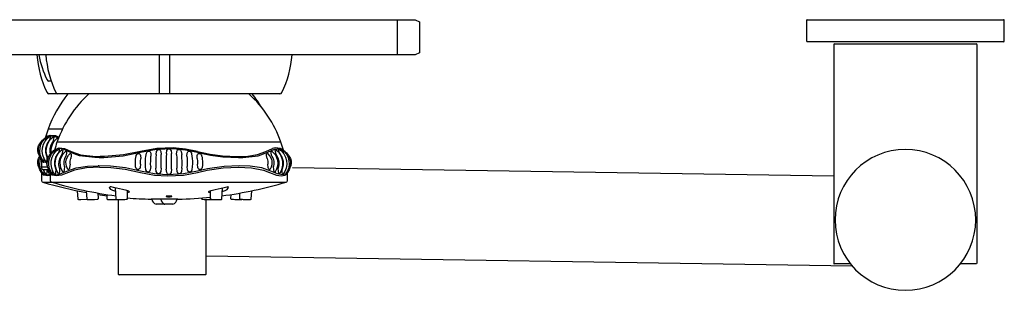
# Model space of a CAD drawing. Header units: millimetres. Extents: x 4292.975 to 4293.367, y 3563.157 to 3563.576.
# Tile 3 of 3: x 4293.143 to 4293.367, y 3563.514 to 3563.576. Entities that reach past the tile are written whole.
import ezdxf

# ---------------------------------------------------------------- set-up
doc = ezdxf.new("R2010")
doc.units = ezdxf.units.MM
doc.layers.add('SANINDUSA', color=3, linetype='Continuous')

msp = doc.modelspace()

# ---------------------------------------------------------------- linework, layer by layer
at = {"layer": 'SANINDUSA'}
for p, q in [((4292.979519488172, 3563.575523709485), (4293.228519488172, 3563.575523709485)), ((4293.228519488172, 3563.575523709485), (4293.232519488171, 3563.575523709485)), ((4293.228519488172, 3563.575023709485), (4293.228519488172, 3563.575523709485)), ((4293.228519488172, 3563.568023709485), (4293.228519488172, 3563.575023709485)), ((4293.232519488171, 3563.575523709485), (4293.233519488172, 3563.575023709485)), ((4293.233519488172, 3563.575023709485), (4293.233519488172, 3563.568023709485)), ((4293.321519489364, 3563.575323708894), (4293.321519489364, 3563.570723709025)), ((4293.321719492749, 3563.575523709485), (4293.366319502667, 3563.575523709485)), ((4293.366519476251, 3563.570723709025), (4293.366519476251, 3563.575323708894)), ((4293.366319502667, 3563.570523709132), (4293.321719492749, 3563.570523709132)), ((4293.327719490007, 3563.569823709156), (4293.327719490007, 3563.520123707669)), ((4293.327919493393, 3563.57002370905), (4293.360119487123, 3563.57002370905)), ((4293.360319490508, 3563.520123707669), (4293.360319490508, 3563.569823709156)), ((4293.228519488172, 3563.567523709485), (4292.979519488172, 3563.567523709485)), ((4293.228519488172, 3563.567523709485), (4293.228519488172, 3563.568023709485)), ((4293.232519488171, 3563.567523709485), (4293.228519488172, 3563.567523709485)), ((4293.233519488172, 3563.568023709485), (4293.232519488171, 3563.567523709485)), ((4293.14976170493, 3563.561562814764), (4293.149263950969, 3563.561562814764)), ((4293.151284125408, 3563.55865956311), (4293.149263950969, 3563.55865956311)), ((4293.201795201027, 3563.55865956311), (4293.151284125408, 3563.55865956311)), ((4293.152305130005, 3563.550617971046), (4293.149063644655, 3563.550617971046)), ((4293.176539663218, 3563.547714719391), (4293.151083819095, 3563.547714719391)), ((4293.201995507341, 3563.547714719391), (4293.176539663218, 3563.547714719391)), ((4293.147359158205, 3563.543967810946), (4293.147370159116, 3563.544008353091)), ((4293.147359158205, 3563.543967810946), (4293.147775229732, 3563.543404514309)), ((4293.148767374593, 3563.544432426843), (4293.148767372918, 3563.544432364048)), ((4293.148824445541, 3563.541995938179), (4293.147522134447, 3563.541995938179)), ((4293.147879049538, 3563.5415098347), (4293.14916232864, 3563.5415098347)), ((4293.148747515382, 3563.542972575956), (4293.148057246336, 3563.543126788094)), ((4293.160578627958, 3563.542340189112), (4293.160483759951, 3563.542340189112)), ((4293.327719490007, 3563.539946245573), (4293.204614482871, 3563.541850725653)), ((4293.149500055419, 3563.540901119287), (4293.149795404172, 3563.540501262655)), ((4293.15182375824, 3563.540501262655), (4293.153332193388, 3563.541119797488)), ((4293.153687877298, 3563.540833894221), (4293.152106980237, 3563.54022353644)), ((4293.170074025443, 3563.540833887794), (4293.173255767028, 3563.54022353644)), ((4293.173257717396, 3563.540501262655), (4293.170077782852, 3563.541119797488)), ((4293.183001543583, 3563.541119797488), (4293.17982160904, 3563.540501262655)), ((4293.179823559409, 3563.54022353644), (4293.183005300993, 3563.540833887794)), ((4293.199391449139, 3563.540833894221), (4293.200972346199, 3563.54022353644)), ((4293.201255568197, 3563.540501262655), (4293.199747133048, 3563.541119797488)), ((4293.203492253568, 3563.54078331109), (4293.203283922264, 3563.540501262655)), ((4293.147879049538, 3563.538606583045), (4293.203180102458, 3563.538606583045)), ((4293.164548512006, 3563.534769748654), (4293.16440386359, 3563.537304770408)), ((4293.188675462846, 3563.537304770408), (4293.188530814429, 3563.534769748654)), ((4293.160391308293, 3563.536125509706), (4293.16042094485, 3563.534870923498)), ((4293.162528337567, 3563.534769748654), (4293.16247048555, 3563.535783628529)), ((4293.163885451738, 3563.536735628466), (4293.163885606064, 3563.536735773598)), ((4293.165019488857, 3563.534560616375), (4293.165019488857, 3563.517723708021)), ((4293.167049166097, 3563.536666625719), (4293.167057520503, 3563.534847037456)), ((4293.174662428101, 3563.534737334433), (4293.17246728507, 3563.534737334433)), ((4293.174489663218, 3563.534737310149), (4293.172469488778, 3563.534737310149)), ((4293.176539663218, 3563.534737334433), (4293.17448745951, 3563.534737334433)), ((4293.178589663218, 3563.534737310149), (4293.174489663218, 3563.534737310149)), ((4293.178591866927, 3563.534737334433), (4293.176539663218, 3563.534737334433)), ((4293.184001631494, 3563.534847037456), (4293.184002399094, 3563.535014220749)), ((4293.18501948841, 3563.517723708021), (4293.18501948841, 3563.534578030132)), ((4293.186021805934, 3563.534847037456), (4293.186030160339, 3563.536666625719)), ((4293.189193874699, 3563.536735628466), (4293.189193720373, 3563.536735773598)), ((4293.190638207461, 3563.534870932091), (4293.19065995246, 3563.535791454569)), ((4293.192658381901, 3563.534870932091), (4293.192688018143, 3563.536125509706)), ((4293.195308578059, 3563.536625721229), (4293.195165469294, 3563.534745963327)), ((4293.175419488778, 3563.5335834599), (4293.173619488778, 3563.5335834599)), ((4293.177439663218, 3563.5335834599), (4293.175639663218, 3563.5335834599)), ((4293.331986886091, 3563.519477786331), (4293.18501948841, 3563.521751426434)), ((4293.331529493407, 3563.520023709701), (4293.3278194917, 3563.520023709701)), ((4293.360219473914, 3563.520023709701), (4293.356509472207, 3563.520023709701)), ((4293.184819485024, 3563.51752370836), (4293.165219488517, 3563.51752370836))]:
    msp.add_line(p, q, dxfattribs=at)
at = {"layer": 'SANINDUSA', "flags": 128}
for points in [[(4293.174327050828, 3563.567523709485), (4293.174327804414, 3563.566412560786), (4293.174328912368, 3563.565307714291), (4293.174330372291, 3563.56421156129), (4293.174332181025, 3563.563126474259), (4293.174334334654, 3563.562054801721), (4293.174336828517, 3563.560998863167), (4293.174339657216, 3563.559960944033), (4293.174343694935, 3563.55865956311)], [(4293.176715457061, 3563.55865956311), (4293.17671949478, 3563.559960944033), (4293.176722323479, 3563.560998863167), (4293.176724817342, 3563.562054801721), (4293.176726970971, 3563.563126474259), (4293.176728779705, 3563.56421156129), (4293.176730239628, 3563.565307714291), (4293.176731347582, 3563.566412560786), (4293.176732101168, 3563.567523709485)], [(4293.147511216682, 3563.543777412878), (4293.147169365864, 3563.544337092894), (4293.146937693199, 3563.544984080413), (4293.146841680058, 3563.545665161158), (4293.146884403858, 3563.546351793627), (4293.147065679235, 3563.547015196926), (4293.147376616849, 3563.547628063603), (4293.147805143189, 3563.548164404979), (4293.148151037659, 3563.548450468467)], [(4293.147952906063, 3563.543409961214), (4293.147557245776, 3563.544051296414), (4293.147288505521, 3563.544794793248), (4293.147176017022, 3563.545579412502), (4293.147223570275, 3563.546371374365), (4293.147431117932, 3563.547136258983), (4293.147788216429, 3563.547841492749), (4293.14828058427, 3563.548456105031), (4293.148887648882, 3563.548953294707)], [(4293.148587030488, 3563.543250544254), (4293.148150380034, 3563.543923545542), (4293.147852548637, 3563.544708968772), (4293.147724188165, 3563.545543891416), (4293.147770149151, 3563.546389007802), (4293.147990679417, 3563.547204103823), (4293.14837353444, 3563.547950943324), (4293.148902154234, 3563.548593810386), (4293.149553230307, 3563.549102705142)], [(4293.148040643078, 3563.548366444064), (4293.148052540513, 3563.548384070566), (4293.148080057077, 3563.548416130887), (4293.148112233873, 3563.548443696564), (4293.148148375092, 3563.5484661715), (4293.148176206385, 3563.548478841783)], [(4293.151406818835, 3563.548580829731), (4293.150519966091, 3563.548982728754), (4293.149268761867, 3563.549119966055), (4293.148553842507, 3563.548864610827), (4293.148151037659, 3563.548450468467)], [(4293.148767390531, 3563.544432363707), (4293.148534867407, 3563.545353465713), (4293.148560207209, 3563.546306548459), (4293.148832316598, 3563.54721770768), (4293.14933938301, 3563.548008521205)], [(4293.149000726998, 3563.544099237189), (4293.14876137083, 3563.54480053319), (4293.148656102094, 3563.545580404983), (4293.148701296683, 3563.546368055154), (4293.148897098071, 3563.547129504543), (4293.149233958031, 3563.547832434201), (4293.149698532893, 3563.548445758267), (4293.150272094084, 3563.548942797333)], [(4293.148673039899, 3563.548907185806), (4293.148803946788, 3563.549040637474), (4293.149529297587, 3563.549298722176), (4293.150742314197, 3563.54917495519), (4293.151508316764, 3563.548835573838)], [(4293.148848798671, 3563.548927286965), (4293.148870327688, 3563.548936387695), (4293.148885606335, 3563.548926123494), (4293.148891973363, 3563.548895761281), (4293.148878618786, 3563.548774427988), (4293.148804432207, 3563.548474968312)], [(4293.149517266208, 3563.549080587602), (4293.149546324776, 3563.549089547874), (4293.149568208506, 3563.549080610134), (4293.149581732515, 3563.549053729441), (4293.149584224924, 3563.548945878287), (4293.149529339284, 3563.548660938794), (4293.149339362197, 3563.548008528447)], [(4293.149862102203, 3563.5452915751), (4293.149780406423, 3563.546006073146), (4293.1498848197, 3563.546694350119), (4293.150134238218, 3563.547383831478), (4293.150540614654, 3563.548030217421), (4293.151106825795, 3563.548579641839)], [(4293.150221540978, 3563.548906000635), (4293.150251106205, 3563.548926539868), (4293.150288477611, 3563.548936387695), (4293.150318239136, 3563.548926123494), (4293.150338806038, 3563.54889576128), (4293.150353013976, 3563.548774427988), (4293.150310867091, 3563.548465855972), (4293.150132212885, 3563.54776863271)], [(4293.151061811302, 3563.548545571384), (4293.151106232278, 3563.548573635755), (4293.151151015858, 3563.54858416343), (4293.151189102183, 3563.548574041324), (4293.151218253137, 3563.548543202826), (4293.151250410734, 3563.548419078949), (4293.151233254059, 3563.548099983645)], [(4293.147032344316, 3563.544719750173), (4293.146999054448, 3563.544770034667), (4293.146805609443, 3563.545268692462), (4293.146722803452, 3563.545797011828), (4293.146753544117, 3563.546330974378), (4293.14689781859, 3563.546845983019), (4293.147147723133, 3563.547318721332), (4293.147328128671, 3563.547532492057)], [(4293.149973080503, 3563.54050670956), (4293.149577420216, 3563.54114804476), (4293.149308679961, 3563.541891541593), (4293.149196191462, 3563.542676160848), (4293.149243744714, 3563.543468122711), (4293.149451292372, 3563.544233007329), (4293.149808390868, 3563.544938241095), (4293.150300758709, 3563.545552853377), (4293.150883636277, 3563.546030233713)], [(4293.149598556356, 3563.544977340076), (4293.149503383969, 3563.545475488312), (4293.149536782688, 3563.546288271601), (4293.149748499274, 3563.547067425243), (4293.150132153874, 3563.547768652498)], [(4293.150607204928, 3563.5403472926), (4293.150170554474, 3563.541020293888), (4293.149872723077, 3563.541805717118), (4293.149744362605, 3563.542640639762), (4293.14979032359, 3563.543485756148), (4293.150010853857, 3563.544300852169), (4293.15039370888, 3563.54504769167), (4293.150922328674, 3563.545690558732), (4293.151550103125, 3563.54618124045)], [(4293.154026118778, 3563.545406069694), (4293.152540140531, 3563.5460794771), (4293.151288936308, 3563.546216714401), (4293.150574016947, 3563.545961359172), (4293.150171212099, 3563.545547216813)], [(4293.151401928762, 3563.540527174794), (4293.151033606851, 3563.541158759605), (4293.150781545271, 3563.541897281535), (4293.150676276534, 3563.542677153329), (4293.150721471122, 3563.5434648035), (4293.150917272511, 3563.544226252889), (4293.151254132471, 3563.544929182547), (4293.151718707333, 3563.545542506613), (4293.152274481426, 3563.546024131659)], [(4293.150691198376, 3563.546001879), (4293.150824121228, 3563.546137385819), (4293.151549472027, 3563.546395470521), (4293.152762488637, 3563.546271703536), (4293.154288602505, 3563.545595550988)], [(4293.150883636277, 3563.546030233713), (4293.150890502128, 3563.546033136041), (4293.150905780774, 3563.54602287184), (4293.150912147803, 3563.545992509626), (4293.150898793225, 3563.545871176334), (4293.150824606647, 3563.545571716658)], [(4293.151181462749, 3563.547848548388), (4293.151153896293, 3563.547714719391)], [(4293.151550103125, 3563.54618124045), (4293.151566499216, 3563.546186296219), (4293.151588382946, 3563.54617735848), (4293.151601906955, 3563.546150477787), (4293.151604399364, 3563.546042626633), (4293.151549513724, 3563.545757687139), (4293.151359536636, 3563.545105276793)], [(4293.152274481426, 3563.546024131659), (4293.152308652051, 3563.54603313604), (4293.152338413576, 3563.54602287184), (4293.152358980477, 3563.545992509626), (4293.152373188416, 3563.545871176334), (4293.15233104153, 3563.545562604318), (4293.152152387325, 3563.544865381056)], [(4293.183005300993, 3563.545595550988), (4293.180321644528, 3563.546137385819), (4293.17753852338, 3563.546395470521), (4293.173820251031, 3563.546271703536), (4293.170074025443, 3563.545595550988)], [(4293.170080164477, 3563.545406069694), (4293.173715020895, 3563.5460794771), (4293.177537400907, 3563.546216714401), (4293.180276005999, 3563.545961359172), (4293.182999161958, 3563.545406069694)], [(4293.17362777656, 3563.544865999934), (4293.173743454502, 3563.545563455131), (4293.173922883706, 3563.545872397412), (4293.174077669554, 3563.545993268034), (4293.174160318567, 3563.546023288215), (4293.174246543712, 3563.546033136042), (4293.174331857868, 3563.546022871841), (4293.174412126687, 3563.545992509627), (4293.174557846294, 3563.545871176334), (4293.174715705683, 3563.545562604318), (4293.174790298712, 3563.544865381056)], [(4293.175957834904, 3563.545105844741), (4293.176060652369, 3563.545758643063), (4293.176232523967, 3563.546042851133), (4293.17637866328, 3563.546150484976), (4293.176457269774, 3563.546177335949), (4293.176539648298, 3563.54618629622), (4293.176622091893, 3563.546177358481), (4293.176700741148, 3563.546150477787), (4293.17684689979, 3563.546042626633), (4293.177018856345, 3563.545757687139), (4293.177121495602, 3563.545105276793)], [(4293.178289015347, 3563.544865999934), (4293.178363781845, 3563.545563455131), (4293.178522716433, 3563.545872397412), (4293.178669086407, 3563.545993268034), (4293.178749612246, 3563.546023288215), (4293.17883513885, 3563.546033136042), (4293.178921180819, 3563.546022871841), (4293.179003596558, 3563.545992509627), (4293.179157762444, 3563.545871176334), (4293.179336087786, 3563.545562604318), (4293.179451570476, 3563.544865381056)], [(4293.198598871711, 3563.545595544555), (4293.200105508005, 3563.546239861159)], [(4293.199053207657, 3563.545406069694), (4293.200539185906, 3563.5460794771), (4293.201790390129, 3563.546216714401), (4293.202505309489, 3563.545961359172), (4293.202908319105, 3563.545547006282)], [(4293.200926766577, 3563.544865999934), (4293.200748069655, 3563.54556345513), (4293.200706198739, 3563.545872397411), (4293.200720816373, 3563.545993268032), (4293.20074160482, 3563.546023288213), (4293.200771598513, 3563.54603313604), (4293.200804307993, 3563.546024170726), (4293.201357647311, 3563.545545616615), (4293.201823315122, 3563.544932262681), (4293.202161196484, 3563.54422870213), (4293.202357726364, 3563.543466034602), (4293.202403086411, 3563.542676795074), (4293.202297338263, 3563.541895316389), (4293.202044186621, 3563.541155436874), (4293.201676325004, 3563.540526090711)], [(4293.201719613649, 3563.545105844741), (4293.201529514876, 3563.545758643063), (4293.201474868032, 3563.546042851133), (4293.20147744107, 3563.546150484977), (4293.201490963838, 3563.546177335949), (4293.201512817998, 3563.546186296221), (4293.201528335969, 3563.546181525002), (4293.202154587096, 3563.545692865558), (4293.20268406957, 3563.545050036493), (4293.203067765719, 3563.544302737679), (4293.203288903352, 3563.54348668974), (4293.203334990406, 3563.542640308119), (4293.203206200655, 3563.54180411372), (4293.20290741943, 3563.541017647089), (4293.202471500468, 3563.540346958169)], [(4293.202254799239, 3563.545571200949), (4293.202180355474, 3563.545872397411), (4293.202167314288, 3563.545993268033), (4293.202173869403, 3563.546023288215), (4293.202189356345, 3563.546033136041), (4293.202194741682, 3563.546030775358)], [(4293.202194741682, 3563.546030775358), (4293.202776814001, 3563.545554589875), (4293.203269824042, 3563.54493997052), (4293.203627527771, 3563.544234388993), (4293.20383550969, 3563.543468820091), (4293.203883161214, 3563.542675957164), (4293.203770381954, 3563.541890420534), (4293.203500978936, 3563.541146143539), (4293.203027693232, 3563.540379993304)], [(4293.147032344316, 3563.541816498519), (4293.146999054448, 3563.541866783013), (4293.146805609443, 3563.542365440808), (4293.146722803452, 3563.542893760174), (4293.146753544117, 3563.543427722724), (4293.14689781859, 3563.543942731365), (4293.147143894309, 3563.544408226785)], [(4293.147775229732, 3563.540501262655), (4293.147565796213, 3563.540784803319), (4293.147169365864, 3563.54143384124), (4293.146937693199, 3563.542080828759), (4293.146841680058, 3563.542761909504), (4293.146884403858, 3563.543448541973), (4293.147065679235, 3563.544111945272), (4293.147175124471, 3563.544327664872)], [(4293.148067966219, 3563.541237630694), (4293.148059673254, 3563.541018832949), (4293.14803067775, 3563.54067843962), (4293.148001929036, 3563.540544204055), (4293.147984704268, 3563.540510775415), (4293.147959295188, 3563.540496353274), (4293.147557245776, 3563.54114804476), (4293.147288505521, 3563.541891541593), (4293.147176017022, 3563.542676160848), (4293.147223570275, 3563.543468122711), (4293.147359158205, 3563.543967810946)], [(4293.147562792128, 3563.544042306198), (4293.147556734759, 3563.543956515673), (4293.147537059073, 3563.543820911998), (4293.147525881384, 3563.543786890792), (4293.147513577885, 3563.543775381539), (4293.147511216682, 3563.543777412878)], [(4293.148067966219, 3563.544140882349), (4293.148059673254, 3563.543922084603), (4293.14803067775, 3563.543581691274), (4293.148001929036, 3563.543447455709), (4293.147984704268, 3563.543414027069), (4293.147965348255, 3563.543403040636), (4293.147952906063, 3563.543409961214)], [(4293.148767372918, 3563.544432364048), (4293.14874153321, 3563.543716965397), (4293.148700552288, 3563.543400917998), (4293.148660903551, 3563.543280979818), (4293.148637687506, 3563.54325106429), (4293.148612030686, 3563.543241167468), (4293.148587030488, 3563.543250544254)], [(4293.149052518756, 3563.541816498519), (4293.149019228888, 3563.541866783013), (4293.148825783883, 3563.542365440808), (4293.148742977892, 3563.542893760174), (4293.148773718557, 3563.543427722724), (4293.14891799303, 3563.543942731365), (4293.149167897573, 3563.544415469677), (4293.149348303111, 3563.544629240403)], [(4293.149500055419, 3563.540901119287), (4293.149189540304, 3563.54143384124), (4293.148957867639, 3563.542080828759), (4293.148861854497, 3563.542761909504), (4293.148904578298, 3563.543448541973), (4293.149085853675, 3563.544111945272), (4293.149396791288, 3563.544724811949), (4293.149825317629, 3563.545261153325), (4293.150171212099, 3563.545547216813)], [(4293.150060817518, 3563.545463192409), (4293.150072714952, 3563.545480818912), (4293.150100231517, 3563.545512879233), (4293.150132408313, 3563.54554044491), (4293.150168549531, 3563.545562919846), (4293.150196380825, 3563.545575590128)], [(4293.150787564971, 3563.541529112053), (4293.150555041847, 3563.542450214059), (4293.150580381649, 3563.543403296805), (4293.150852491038, 3563.544314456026), (4293.15135955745, 3563.545105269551)], [(4293.151675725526, 3563.541775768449), (4293.151523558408, 3563.542572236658), (4293.151556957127, 3563.543385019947), (4293.151768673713, 3563.544164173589), (4293.152152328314, 3563.544865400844)], [(4293.152386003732, 3563.540909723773), (4293.151943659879, 3563.541851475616), (4293.151800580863, 3563.543102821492), (4293.15190499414, 3563.543791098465), (4293.152154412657, 3563.544480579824), (4293.152560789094, 3563.545126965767), (4293.153110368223, 3563.54566025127)], [(4293.152765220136, 3563.542166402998), (4293.152684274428, 3563.542762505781), (4293.152716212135, 3563.543362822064), (4293.152857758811, 3563.543943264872), (4293.153105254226, 3563.544477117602)], [(4293.153549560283, 3563.541508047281), (4293.1532168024, 3563.542202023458), (4293.153102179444, 3563.543157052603), (4293.153178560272, 3563.543684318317), (4293.153365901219, 3563.544212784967), (4293.153673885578, 3563.544705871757), (4293.154092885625, 3563.545107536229)], [(4293.153110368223, 3563.54566025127), (4293.153126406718, 3563.545670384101), (4293.153171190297, 3563.545680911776), (4293.153209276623, 3563.54567078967), (4293.153238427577, 3563.545639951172), (4293.153270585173, 3563.545515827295), (4293.153253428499, 3563.545196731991), (4293.153105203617, 3563.54447713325)], [(4293.160708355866, 3563.5441858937), (4293.159699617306, 3563.544204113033), (4293.156226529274, 3563.544601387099), (4293.154026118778, 3563.545406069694)], [(4293.154053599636, 3563.542659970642), (4293.154046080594, 3563.543338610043), (4293.15423634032, 3563.543977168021)], [(4293.154092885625, 3563.545107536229), (4293.154129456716, 3563.545126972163), (4293.154179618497, 3563.545136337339), (4293.154224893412, 3563.545127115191), (4293.154262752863, 3563.545099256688), (4293.154316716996, 3563.544987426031), (4293.154337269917, 3563.544852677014), (4293.154337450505, 3563.544680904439), (4293.154236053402, 3563.543977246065)], [(4293.154288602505, 3563.545595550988), (4293.156458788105, 3563.54481695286), (4293.159884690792, 3563.54443255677), (4293.160879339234, 3563.544414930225)], [(4293.160708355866, 3563.5441858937), (4293.161757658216, 3563.544204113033), (4293.166154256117, 3563.544601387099), (4293.170080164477, 3563.545406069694)], [(4293.170074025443, 3563.545595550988), (4293.166222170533, 3563.54481695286), (4293.161908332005, 3563.54443255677), (4293.160879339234, 3563.544414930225)], [(4293.168972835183, 3563.542009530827), (4293.168970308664, 3563.542023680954), (4293.168925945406, 3563.54245442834), (4293.168907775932, 3563.542911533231), (4293.168916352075, 3563.54337303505), (4293.168951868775, 3563.543821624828), (4293.169013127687, 3563.544240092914), (4293.169098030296, 3563.544606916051), (4293.169115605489, 3563.544656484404)], [(4293.16911654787, 3563.544656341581), (4293.169121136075, 3563.544680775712), (4293.169208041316, 3563.544852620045), (4293.169315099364, 3563.54498726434), (4293.169471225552, 3563.545099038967), (4293.169553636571, 3563.545126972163), (4293.1696389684, 3563.545136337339), (4293.169722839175, 3563.545127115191), (4293.169800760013, 3563.545099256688), (4293.169939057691, 3563.544987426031), (4293.170025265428, 3563.544852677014), (4293.170086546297, 3563.544680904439), (4293.170126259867, 3563.543977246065), (4293.170126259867, 3563.543977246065)], [(4293.170073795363, 3563.542659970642), (4293.170071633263, 3563.543338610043), (4293.170126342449, 3563.543977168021)], [(4293.171225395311, 3563.542150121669), (4293.171223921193, 3563.542172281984), (4293.171208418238, 3563.542777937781), (4293.171216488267, 3563.543387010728), (4293.171248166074, 3563.543978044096), (4293.171294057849, 3563.544445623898)], [(4293.171294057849, 3563.544445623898), (4293.171426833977, 3563.54519621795), (4293.171613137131, 3563.545514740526), (4293.171771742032, 3563.545639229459), (4293.171855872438, 3563.5456703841), (4293.171943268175, 3563.545680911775), (4293.172029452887, 3563.54567078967), (4293.172109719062, 3563.545639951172), (4293.172252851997, 3563.545515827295), (4293.172401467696, 3563.545196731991), (4293.172453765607, 3563.54447713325)], [(4293.172394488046, 3563.542166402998), (4293.172380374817, 3563.542762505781), (4293.172385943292, 3563.543362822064), (4293.172410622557, 3563.543943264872), (4293.172453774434, 3563.544477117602)], [(4293.17362776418, 3563.544866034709), (4293.173581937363, 3563.544163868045), (4293.173556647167, 3563.543384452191), (4293.173552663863, 3563.542572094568), (4293.173570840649, 3563.541775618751)], [(4293.174756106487, 3563.541775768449), (4293.174745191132, 3563.542572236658), (4293.174747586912, 3563.543385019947), (4293.174762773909, 3563.544164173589), (4293.174790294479, 3563.544865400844)], [(4293.175957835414, 3563.545105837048), (4293.175946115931, 3563.544314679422), (4293.175939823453, 3563.543402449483), (4293.175939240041, 3563.542449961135), (4293.175944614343, 3563.541528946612)], [(4293.177134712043, 3563.541529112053), (4293.177140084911, 3563.542450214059), (4293.177139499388, 3563.543403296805), (4293.177133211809, 3563.544314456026), (4293.177121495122, 3563.545105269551)], [(4293.178289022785, 3563.544866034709), (4293.178316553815, 3563.544163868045), (4293.178331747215, 3563.543384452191), (4293.178334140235, 3563.542572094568), (4293.178323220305, 3563.541775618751)], [(4293.179508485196, 3563.541775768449), (4293.179526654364, 3563.542572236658), (4293.179522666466, 3563.543385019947), (4293.179497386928, 3563.544164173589), (4293.179451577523, 3563.544865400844)], [(4293.180625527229, 3563.544477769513), (4293.180668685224, 3563.543943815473), (4293.180693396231, 3563.543362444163), (4293.180698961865, 3563.542762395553), (4293.18068484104, 3563.542166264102)], [(4293.180625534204, 3563.54447778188), (4293.180677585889, 3563.54519621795), (4293.180825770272, 3563.545514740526), (4293.180968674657, 3563.545639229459), (4293.1810488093, 3563.545670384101), (4293.18113485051, 3563.545680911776), (4293.181222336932, 3563.54567078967), (4293.181306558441, 3563.545639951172), (4293.181465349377, 3563.545515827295), (4293.181652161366, 3563.545196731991), (4293.181675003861, 3563.545067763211)], [(4293.181690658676, 3563.545070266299), (4293.181700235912, 3563.545029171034), (4293.18177553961, 3563.544540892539), (4293.181830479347, 3563.543986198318), (4293.181862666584, 3563.543390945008), (4293.18187086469, 3563.542776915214), (4293.181855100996, 3563.542166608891), (4293.181854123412, 3563.542152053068)], [(4293.182952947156, 3563.54397795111), (4293.183007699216, 3563.543339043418), (4293.183005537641, 3563.54265983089)], [(4293.182953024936, 3563.543978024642), (4293.182992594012, 3563.544680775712), (4293.183053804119, 3563.544852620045), (4293.183139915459, 3563.54498726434), (4293.183278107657, 3563.545099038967), (4293.183355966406, 3563.545126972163), (4293.183439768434, 3563.545136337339), (4293.183525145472, 3563.545127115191), (4293.183607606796, 3563.545099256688), (4293.1837638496, 3563.544987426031), (4293.183871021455, 3563.544852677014), (4293.183957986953, 3563.544680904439), (4293.183962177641, 3563.544658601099)], [(4293.182999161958, 3563.545406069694), (4293.183112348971, 3563.545376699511), (4293.185973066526, 3563.544756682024), (4293.188820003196, 3563.544366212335), (4293.192370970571, 3563.5441858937)], [(4293.183005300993, 3563.545595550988), (4293.185949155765, 3563.544962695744), (4293.188716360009, 3563.544589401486), (4293.192119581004, 3563.544418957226), (4293.194489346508, 3563.544532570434), (4293.196661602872, 3563.544886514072), (4293.198598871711, 3563.545595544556)], [(4293.183963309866, 3563.544658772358), (4293.18397786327, 3563.544618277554), (4293.184064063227, 3563.544250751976), (4293.184126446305, 3563.54382966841), (4293.184162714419, 3563.543376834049), (4293.184171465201, 3563.54291031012), (4293.184152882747, 3563.542448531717), (4293.184102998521, 3563.541969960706), (4293.184012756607, 3563.541743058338), (4293.183916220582, 3563.541599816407), (4293.183767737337, 3563.541480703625), (4293.183686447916, 3563.541450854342), (4293.18360051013, 3563.541440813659), (4293.183514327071, 3563.541450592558), (4293.183432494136, 3563.541480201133), (4293.183281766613, 3563.541598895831), (4293.183182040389, 3563.541741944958), (4293.183104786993, 3563.541923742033), (4293.183005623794, 3563.542659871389), (4293.183005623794, 3563.542659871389)], [(4293.192370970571, 3563.5441858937), (4293.19337970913, 3563.544204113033), (4293.196852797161, 3563.544601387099), (4293.199053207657, 3563.545406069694)], [(4293.198843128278, 3563.543978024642), (4293.198741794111, 3563.544680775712), (4293.19874192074, 3563.544852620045), (4293.198762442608, 3563.54498726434), (4293.198816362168, 3563.545099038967), (4293.198854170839, 3563.545126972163), (4293.198899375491, 3563.545136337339), (4293.198968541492, 3563.545123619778), (4293.199524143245, 3563.544545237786), (4293.199904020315, 3563.543671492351), (4293.199977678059, 3563.543141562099), (4293.199946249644, 3563.542574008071), (4293.199792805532, 3563.542000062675), (4293.199535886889, 3563.541516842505)], [(4293.198842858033, 3563.54397795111), (4293.199033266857, 3563.543339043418), (4293.199025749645, 3563.54265983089)], [(4293.199973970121, 3563.54447778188), (4293.199825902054, 3563.545196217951), (4293.199808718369, 3563.545514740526), (4293.199840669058, 3563.54563922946), (4293.199869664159, 3563.545670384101), (4293.199907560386, 3563.545680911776), (4293.199957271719, 3563.545669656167), (4293.200745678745, 3563.544806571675), (4293.201216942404, 3563.543601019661), (4293.201284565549, 3563.542916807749), (4293.201221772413, 3563.542211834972), (4293.201019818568, 3563.541518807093), (4293.20069611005, 3563.54091208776)], [(4293.199973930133, 3563.544477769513), (4293.200221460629, 3563.543943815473), (4293.200363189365, 3563.543362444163), (4293.20039511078, 3563.542762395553), (4293.200314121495, 3563.542166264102)], [(4293.200926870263, 3563.544866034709), (4293.201310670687, 3563.544163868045), (4293.201522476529, 3563.543384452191), (4293.201555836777, 3563.542572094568), (4293.201403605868, 3563.541775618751)], [(4293.201719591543, 3563.545105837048), (4293.202226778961, 3563.544314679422), (4293.202499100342, 3563.543402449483), (4293.202524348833, 3563.542449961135), (4293.20229176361, 3563.541528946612)], [(4293.20301847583, 3563.545463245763), (4293.203006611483, 3563.545480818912), (4293.202979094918, 3563.545512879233), (4293.202946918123, 3563.54554044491), (4293.202910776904, 3563.545562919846), (4293.202882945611, 3563.545575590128)], [(4293.202908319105, 3563.545547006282), (4293.203252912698, 3563.545262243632), (4293.203681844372, 3563.544725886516), (4293.203993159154, 3563.544112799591), (4293.204174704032, 3563.543448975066), (4293.204217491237, 3563.542761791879), (4293.204121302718, 3563.542080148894), (4293.203889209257, 3563.54143267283), (4293.203492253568, 3563.54078331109)], [(4293.203730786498, 3563.544629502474), (4293.203911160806, 3563.544415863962), (4293.204161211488, 3563.543943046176), (4293.204305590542, 3563.543427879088), (4293.204336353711, 3563.542893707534), (4293.204253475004, 3563.542365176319), (4293.204059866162, 3563.54186634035), (4293.204026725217, 3563.541816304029)], [(4293.147775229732, 3563.543404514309), (4293.14778254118, 3563.543349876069), (4293.14779975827, 3563.543297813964), (4293.147826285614, 3563.543250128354), (4293.147861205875, 3563.543208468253), (4293.147903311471, 3563.543174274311), (4293.147951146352, 3563.543148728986), (4293.14800305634, 3563.543132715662), (4293.148057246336, 3563.543126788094)], [(4293.147775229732, 3563.543404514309), (4293.148020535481, 3563.543284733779), (4293.148696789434, 3563.543192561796), (4293.148760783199, 3563.543203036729)], [(4293.148766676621, 3563.5415098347), (4293.14874153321, 3563.540813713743), (4293.148700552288, 3563.540497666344), (4293.148660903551, 3563.540377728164), (4293.148637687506, 3563.540347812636), (4293.148596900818, 3563.540332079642), (4293.148150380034, 3563.541020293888), (4293.147964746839, 3563.5415098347)], [(4293.149381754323, 3563.540527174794), (4293.149013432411, 3563.541158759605), (4293.148893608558, 3563.5415098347)], [(4293.150787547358, 3563.541529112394), (4293.15076170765, 3563.540813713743), (4293.150720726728, 3563.540497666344), (4293.150681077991, 3563.540377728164), (4293.150657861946, 3563.540347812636), (4293.150632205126, 3563.540337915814), (4293.150607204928, 3563.5403472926)], [(4293.15167572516, 3563.541775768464), (4293.151631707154, 3563.541018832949), (4293.151573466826, 3563.54067843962), (4293.151518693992, 3563.540544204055), (4293.151487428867, 3563.540510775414), (4293.151453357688, 3563.540499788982), (4293.151418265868, 3563.540511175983), (4293.151401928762, 3563.540527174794)], [(4293.152765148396, 3563.542166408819), (4293.152695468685, 3563.541398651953), (4293.152614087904, 3563.541053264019), (4293.152542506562, 3563.540917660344), (4293.152503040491, 3563.540883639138), (4293.15246091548, 3563.540872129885), (4293.152418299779, 3563.540883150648), (4293.152386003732, 3563.540909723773)], [(4293.153332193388, 3563.541119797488), (4293.155441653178, 3563.541849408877), (4293.158048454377, 3563.542246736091), (4293.160483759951, 3563.542340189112)], [(4293.15405329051, 3563.542660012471), (4293.153954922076, 3563.541924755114), (4293.153905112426, 3563.541743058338), (4293.153845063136, 3563.541599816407), (4293.153757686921, 3563.541480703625), (4293.153711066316, 3563.541450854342), (4293.153662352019, 3563.541440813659), (4293.153614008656, 3563.541450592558), (4293.153568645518, 3563.541480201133), (4293.153549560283, 3563.541508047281)], [(4293.160788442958, 3563.54201470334), (4293.157759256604, 3563.54186113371), (4293.155060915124, 3563.541340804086), (4293.153687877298, 3563.540833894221)], [(4293.170077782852, 3563.541119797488), (4293.166631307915, 3563.541849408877), (4293.163226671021, 3563.542246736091), (4293.160578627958, 3563.542340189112)], [(4293.160753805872, 3563.542014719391), (4293.163351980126, 3563.541924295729), (4293.166596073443, 3563.541555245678), (4293.170074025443, 3563.540833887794)], [(4293.170073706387, 3563.542660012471), (4293.16997481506, 3563.541924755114), (4293.16989778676, 3563.541743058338), (4293.169798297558, 3563.541599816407), (4293.169647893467, 3563.541480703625), (4293.169566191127, 3563.541450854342), (4293.16948011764, 3563.541440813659), (4293.169394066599, 3563.541450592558), (4293.169312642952, 3563.541480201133), (4293.169163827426, 3563.541598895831), (4293.169067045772, 3563.541741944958), (4293.16899455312, 3563.541923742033), (4293.168986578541, 3563.542010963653)], [(4293.172394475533, 3563.542166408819), (4293.172301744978, 3563.541398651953), (4293.172131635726, 3563.541053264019), (4293.171977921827, 3563.540917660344), (4293.171893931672, 3563.540883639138), (4293.17180514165, 3563.540872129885), (4293.171716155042, 3563.540883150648), (4293.171631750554, 3563.540916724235), (4293.17147679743, 3563.541051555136), (4293.171305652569, 3563.541397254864), (4293.171225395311, 3563.542150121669)], [(4293.17475610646, 3563.541775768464), (4293.17466090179, 3563.541018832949), (4293.174489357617, 3563.54067843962), (4293.174335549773, 3563.540544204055), (4293.174251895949, 3563.540510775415), (4293.17416371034, 3563.540499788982), (4293.17407561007, 3563.540511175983), (4293.173991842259, 3563.54054487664), (4293.173837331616, 3563.540679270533), (4293.173664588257, 3563.541019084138), (4293.173570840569, 3563.541775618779)], [(4293.17713471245, 3563.541529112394), (4293.177032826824, 3563.540813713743), (4293.176856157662, 3563.540497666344), (4293.176705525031, 3563.540377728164), (4293.176624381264, 3563.540347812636), (4293.176539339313, 3563.540337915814), (4293.176454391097, 3563.540347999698), (4293.176373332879, 3563.540378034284), (4293.176222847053, 3563.540498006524), (4293.17604628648, 3563.54081408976), (4293.17594461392, 3563.541528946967)], [(4293.179508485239, 3563.541775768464), (4293.179414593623, 3563.541018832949), (4293.179241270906, 3563.54067843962), (4293.179086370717, 3563.540544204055), (4293.179002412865, 3563.540510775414), (4293.178914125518, 3563.540499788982), (4293.178826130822, 3563.540511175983), (4293.17874266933, 3563.54054487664), (4293.178589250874, 3563.540679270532), (4293.178418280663, 3563.541019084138), (4293.178323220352, 3563.541775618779)], [(4293.181854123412, 3563.542152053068), (4293.181773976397, 3563.541398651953), (4293.181603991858, 3563.541053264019), (4293.181449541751, 3563.540917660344), (4293.181365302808, 3563.540883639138), (4293.181276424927, 3563.540872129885), (4293.181187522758, 3563.540883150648), (4293.181103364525, 3563.540916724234), (4293.180949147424, 3563.541051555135), (4293.180777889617, 3563.541397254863), (4293.180684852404, 3563.542166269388)], [(4293.199747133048, 3563.541119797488), (4293.197637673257, 3563.541849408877), (4293.195030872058, 3563.542246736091), (4293.192543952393, 3563.542342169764), (4293.189067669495, 3563.542182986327), (4293.185280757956, 3563.541639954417), (4293.183001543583, 3563.541119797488)], [(4293.183005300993, 3563.540833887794), (4293.185241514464, 3563.541337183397), (4293.188852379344, 3563.541852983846), (4293.192325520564, 3563.542014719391)], [(4293.192290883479, 3563.54201470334), (4293.195320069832, 3563.54186113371), (4293.198018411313, 3563.541340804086), (4293.199391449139, 3563.540833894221)], [(4293.199535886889, 3563.541516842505), (4293.199511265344, 3563.541480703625), (4293.199465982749, 3563.541450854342), (4293.199417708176, 3563.541440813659), (4293.199368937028, 3563.541450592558), (4293.199322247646, 3563.541480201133), (4293.199234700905, 3563.541598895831), (4293.199174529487, 3563.541741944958), (4293.199124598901, 3563.541923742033), (4293.199026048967, 3563.542659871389), (4293.199026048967, 3563.542659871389)], [(4293.20069611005, 3563.54091208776), (4293.200662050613, 3563.540883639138), (4293.200619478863, 3563.540872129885), (4293.200577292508, 3563.540883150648), (4293.200537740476, 3563.540916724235), (4293.200465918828, 3563.541051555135), (4293.200384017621, 3563.541397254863), (4293.200314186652, 3563.542166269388)], [(4293.201676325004, 3563.540526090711), (4293.201660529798, 3563.540510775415), (4293.201625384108, 3563.540499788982), (4293.201591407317, 3563.540511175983), (4293.201560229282, 3563.54054487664), (4293.20150560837, 3563.540679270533), (4293.201447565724, 3563.541019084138), (4293.201403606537, 3563.541775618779)], [(4293.202471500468, 3563.540346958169), (4293.202446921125, 3563.540337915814), (4293.202421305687, 3563.540347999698), (4293.202398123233, 3563.540378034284), (4293.202358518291, 3563.540498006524), (4293.202317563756, 3563.54081408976), (4293.202291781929, 3563.541528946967)], [(4293.147562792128, 3563.541139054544), (4293.147556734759, 3563.541053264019), (4293.147537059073, 3563.540917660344), (4293.147525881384, 3563.540883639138), (4293.147513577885, 3563.540872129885), (4293.147511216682, 3563.540874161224)], [(4293.147775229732, 3563.540501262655), (4293.14778254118, 3563.540446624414), (4293.14779975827, 3563.54039456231), (4293.147826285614, 3563.540346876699), (4293.147861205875, 3563.540305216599), (4293.147903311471, 3563.540271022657), (4293.147951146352, 3563.540245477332), (4293.14800305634, 3563.540229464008), (4293.148057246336, 3563.54022353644)], [(4293.147775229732, 3563.540501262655), (4293.148020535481, 3563.540381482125), (4293.148696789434, 3563.540289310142), (4293.149594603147, 3563.540436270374)], [(4293.149576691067, 3563.540128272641), (4293.148981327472, 3563.540017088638), (4293.148057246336, 3563.54022353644)], [(4293.149574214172, 3563.540800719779), (4293.149553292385, 3563.54067843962), (4293.149498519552, 3563.540544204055), (4293.149467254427, 3563.540510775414), (4293.149433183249, 3563.540499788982), (4293.149398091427, 3563.540511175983), (4293.149381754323, 3563.540527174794)], [(4293.149582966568, 3563.541139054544), (4293.149576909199, 3563.541053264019), (4293.149557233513, 3563.540917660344), (4293.149546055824, 3563.540883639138), (4293.149533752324, 3563.540872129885), (4293.149500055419, 3563.540901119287)], [(4293.149795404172, 3563.540501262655), (4293.15004070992, 3563.540381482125), (4293.150716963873, 3563.540289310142), (4293.151580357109, 3563.540430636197), (4293.151823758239, 3563.540501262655)], [(4293.149795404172, 3563.540501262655), (4293.14980271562, 3563.540446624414), (4293.14981993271, 3563.54039456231), (4293.149846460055, 3563.540346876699), (4293.149881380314, 3563.540305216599), (4293.149923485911, 3563.540271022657), (4293.149971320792, 3563.540245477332), (4293.15002323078, 3563.540229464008), (4293.150077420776, 3563.54022353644)], [(4293.150088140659, 3563.541237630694), (4293.150079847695, 3563.541018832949), (4293.15005085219, 3563.54067843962), (4293.150022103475, 3563.540544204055), (4293.150004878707, 3563.540510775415), (4293.149985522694, 3563.540499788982), (4293.149973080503, 3563.54050670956)], [(4293.152106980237, 3563.54022353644), (4293.151001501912, 3563.540017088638), (4293.150077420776, 3563.54022353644)], [(4293.173255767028, 3563.54022353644), (4293.176189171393, 3563.540017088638), (4293.179823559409, 3563.54022353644)], [(4293.17982160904, 3563.540501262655), (4293.178710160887, 3563.540381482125), (4293.17628171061, 3563.540289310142), (4293.173857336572, 3563.540430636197), (4293.173257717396, 3563.540501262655)], [(4293.200972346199, 3563.54022353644), (4293.202077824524, 3563.540017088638), (4293.20300190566, 3563.54022353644)], [(4293.203283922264, 3563.540501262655), (4293.203038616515, 3563.540381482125), (4293.202362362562, 3563.540289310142), (4293.201498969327, 3563.540430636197), (4293.201255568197, 3563.540501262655)], [(4293.203283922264, 3563.540501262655), (4293.203276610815, 3563.540446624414), (4293.203259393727, 3563.54039456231), (4293.203232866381, 3563.540346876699), (4293.203197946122, 3563.540305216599), (4293.203155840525, 3563.540271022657), (4293.203108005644, 3563.540245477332), (4293.203056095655, 3563.540229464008), (4293.20300190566, 3563.54022353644)], [(4293.163765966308, 3563.536697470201), (4293.163303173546, 3563.536953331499), (4293.163015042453, 3563.537404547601), (4293.163083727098, 3563.537509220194), (4293.163133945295, 3563.53752710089), (4293.1631696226, 3563.53753049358), (4293.163180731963, 3563.537530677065)], [(4293.166963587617, 3563.536697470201), (4293.165997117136, 3563.536953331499), (4293.163951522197, 3563.537404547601), (4293.16337903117, 3563.537509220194), (4293.163244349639, 3563.53752710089), (4293.163192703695, 3563.53753049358), (4293.163180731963, 3563.537530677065)], [(4293.186115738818, 3563.536697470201), (4293.187082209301, 3563.536953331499), (4293.189127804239, 3563.537404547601), (4293.189700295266, 3563.537509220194), (4293.189834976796, 3563.53752710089), (4293.189886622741, 3563.53753049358), (4293.189898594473, 3563.537530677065)], [(4293.189313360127, 3563.536697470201), (4293.189776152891, 3563.536953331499), (4293.190064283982, 3563.537404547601), (4293.189995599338, 3563.537509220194), (4293.189945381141, 3563.53752710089), (4293.189909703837, 3563.53753049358), (4293.189898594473, 3563.537530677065)], [(4293.157963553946, 3563.534629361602), (4293.156531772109, 3563.534569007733), (4293.156257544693, 3563.534560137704), (4293.156100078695, 3563.534559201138), (4293.156075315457, 3563.534561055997), (4293.156056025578, 3563.534564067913), (4293.156029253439, 3563.53457127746), (4293.155989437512, 3563.534589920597), (4293.155945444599, 3563.534626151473), (4293.15590921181, 3563.534682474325), (4293.15589308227, 3563.534753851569), (4293.155750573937, 3563.536625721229)], [(4293.160287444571, 3563.534677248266), (4293.160273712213, 3563.534672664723), (4293.160259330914, 3563.534669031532), (4293.160241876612, 3563.534665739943), (4293.160194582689, 3563.53465986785), (4293.159621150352, 3563.534614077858), (4293.158551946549, 3563.534569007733), (4293.158277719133, 3563.534560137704), (4293.158120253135, 3563.534559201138), (4293.158095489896, 3563.534561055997), (4293.158076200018, 3563.534564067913), (4293.158049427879, 3563.53457127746), (4293.158009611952, 3563.534589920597), (4293.157965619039, 3563.534626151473), (4293.157929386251, 3563.534682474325), (4293.15791325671, 3563.534753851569), (4293.157770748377, 3563.536625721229)], [(4293.160420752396, 3563.534876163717), (4293.160410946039, 3563.53480353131), (4293.160384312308, 3563.534750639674), (4293.160351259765, 3563.534714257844), (4293.16031800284, 3563.534691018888), (4293.160291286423, 3563.534678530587), (4293.160287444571, 3563.534677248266)], [(4293.163854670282, 3563.534571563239), (4293.163803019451, 3563.534569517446), (4293.163404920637, 3563.53456031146), (4293.163060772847, 3563.534558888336), (4293.162813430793, 3563.534565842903), (4293.162725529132, 3563.534574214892), (4293.162683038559, 3563.534583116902), (4293.162636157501, 3563.534601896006), (4293.162595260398, 3563.534630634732), (4293.162554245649, 3563.534681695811), (4293.162530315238, 3563.534750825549), (4293.16253099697, 3563.534770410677)], [(4293.164450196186, 3563.536492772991), (4293.164215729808, 3563.536545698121), (4293.163765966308, 3563.536697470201)], [(4293.16463818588, 3563.53461464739), (4293.16452775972, 3563.53460443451), (4293.164201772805, 3563.534585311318), (4293.163854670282, 3563.534571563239)], [(4293.165874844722, 3563.534571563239), (4293.165823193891, 3563.534569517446), (4293.165425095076, 3563.53456031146), (4293.165080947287, 3563.534558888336), (4293.164833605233, 3563.534565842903), (4293.164745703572, 3563.534574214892), (4293.164703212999, 3563.534583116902), (4293.164656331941, 3563.534601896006), (4293.164615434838, 3563.534630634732), (4293.164574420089, 3563.534681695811), (4293.164550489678, 3563.534750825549), (4293.16455117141, 3563.534770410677)], [(4293.167054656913, 3563.534847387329), (4293.167056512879, 3563.534825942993), (4293.16703713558, 3563.534757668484), (4293.167005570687, 3563.534710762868), (4293.166970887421, 3563.534679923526), (4293.166940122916, 3563.534661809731), (4293.166913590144, 3563.534650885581), (4293.166881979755, 3563.53464182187), (4293.166798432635, 3563.534627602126), (4293.166547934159, 3563.53460443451), (4293.166221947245, 3563.534585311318), (4293.165874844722, 3563.534571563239)], [(4293.167553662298, 3563.536417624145), (4293.167384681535, 3563.536545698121), (4293.166963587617, 3563.536697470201)], [(4293.16723713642, 3563.536230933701), (4293.167145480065, 3563.536219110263), (4293.167051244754, 3563.53621389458)], [(4293.167553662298, 3563.536417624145), (4293.16751687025, 3563.536314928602), (4293.16723713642, 3563.536230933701)], [(4293.176996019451, 3563.535424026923), (4293.176817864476, 3563.535438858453), (4293.176608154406, 3563.535445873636), (4293.176391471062, 3563.535444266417), (4293.176191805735, 3563.535434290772), (4293.176030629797, 3563.53541704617), (4293.175925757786, 3563.535394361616), (4293.175889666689, 3563.535368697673), (4293.17592749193, 3563.535342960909), (4293.176035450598, 3563.535320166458), (4293.176200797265, 3563.535302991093), (4293.176403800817, 3563.535293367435), (4293.176621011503, 3563.535292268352), (4293.1768284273, 3563.535299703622), (4293.177003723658, 3563.535314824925), (4293.177127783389, 3563.535336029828), (4293.177186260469, 3563.535361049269), (4293.177171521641, 3563.535387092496), (4293.177084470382, 3563.535411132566), (4293.176996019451, 3563.535424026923)], [(4293.18572169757, 3563.534559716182), (4293.185668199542, 3563.534559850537), (4293.185269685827, 3563.534568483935), (4293.184871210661, 3563.534583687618), (4293.184526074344, 3563.534603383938), (4293.184277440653, 3563.534625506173), (4293.184189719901, 3563.534639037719), (4293.184140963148, 3563.534652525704), (4293.184102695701, 3563.534670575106), (4293.184063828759, 3563.534700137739), (4293.1840250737, 3563.534751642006), (4293.18400320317, 3563.53482094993), (4293.18400481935, 3563.534847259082)], [(4293.185525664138, 3563.536417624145), (4293.185694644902, 3563.536545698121), (4293.186115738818, 3563.536697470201)], [(4293.185525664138, 3563.536417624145), (4293.185562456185, 3563.536314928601), (4293.185842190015, 3563.536230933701)], [(4293.186421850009, 3563.534614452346), (4293.186414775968, 3563.534608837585), (4293.186382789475, 3563.53459239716), (4293.186355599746, 3563.534583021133), (4293.186323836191, 3563.534575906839), (4293.186243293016, 3563.534567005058), (4293.185993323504, 3563.534559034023), (4293.18572169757, 3563.534559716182)], [(4293.185842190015, 3563.536230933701), (4293.18593384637, 3563.536219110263), (4293.186028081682, 3563.53621389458)], [(4293.187741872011, 3563.534559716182), (4293.187688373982, 3563.534559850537), (4293.187289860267, 3563.534568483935), (4293.186891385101, 3563.534583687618), (4293.186546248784, 3563.534603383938), (4293.186297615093, 3563.534625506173), (4293.186209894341, 3563.534639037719), (4293.186161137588, 3563.534652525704), (4293.186122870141, 3563.534670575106), (4293.186084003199, 3563.534700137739), (4293.18604524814, 3563.534751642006), (4293.18602337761, 3563.53482094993), (4293.18602499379, 3563.534847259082)], [(4293.188528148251, 3563.534770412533), (4293.188528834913, 3563.534750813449), (4293.188505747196, 3563.534683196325), (4293.18847150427, 3563.534637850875), (4293.188434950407, 3563.534608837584), (4293.188402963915, 3563.53459239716), (4293.188375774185, 3563.534583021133), (4293.188344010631, 3563.534575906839), (4293.188263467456, 3563.534567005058), (4293.188013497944, 3563.534559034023), (4293.187741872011, 3563.534559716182)], [(4293.188629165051, 3563.536493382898), (4293.188863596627, 3563.536545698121), (4293.189313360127, 3563.536697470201)], [(4293.191511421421, 3563.534616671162), (4293.191255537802, 3563.534631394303), (4293.190981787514, 3563.534649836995), (4293.190825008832, 3563.534664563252), (4293.190800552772, 3563.534668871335), (4293.190781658, 3563.53467378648), (4293.190755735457, 3563.534683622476), (4293.190717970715, 3563.534706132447), (4293.190677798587, 3563.534746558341), (4293.190647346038, 3563.534806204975), (4293.190638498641, 3563.534877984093)], [(4293.192993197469, 3563.534566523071), (4293.192979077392, 3563.53456332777), (4293.192964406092, 3563.534561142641), (4293.192946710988, 3563.534559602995), (4293.192899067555, 3563.534558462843), (4293.192693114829, 3563.534562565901), (4293.192397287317, 3563.534573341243), (4293.192015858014, 3563.534590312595), (4293.191616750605, 3563.534610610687), (4293.191511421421, 3563.534616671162)], [(4293.193531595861, 3563.534616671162), (4293.193275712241, 3563.534631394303), (4293.193001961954, 3563.534649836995), (4293.192845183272, 3563.534664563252), (4293.192820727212, 3563.534668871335), (4293.192801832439, 3563.53467378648), (4293.192775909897, 3563.534683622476), (4293.192738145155, 3563.534706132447), (4293.192697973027, 3563.534746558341), (4293.192667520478, 3563.534806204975), (4293.192658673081, 3563.534877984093)], [(4293.193105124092, 3563.534642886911), (4293.193096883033, 3563.534629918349), (4293.193060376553, 3563.534597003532), (4293.193024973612, 3563.534577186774), (4293.192997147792, 3563.534567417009), (4293.192993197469, 3563.534566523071)], [(4293.195013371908, 3563.534566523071), (4293.194999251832, 3563.53456332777), (4293.194984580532, 3563.534561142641), (4293.194966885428, 3563.534559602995), (4293.194919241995, 3563.534558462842), (4293.194713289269, 3563.534562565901), (4293.194417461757, 3563.534573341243), (4293.194036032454, 3563.534590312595), (4293.193636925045, 3563.534610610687), (4293.193531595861, 3563.534616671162)], [(4293.195165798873, 3563.534751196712), (4293.195148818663, 3563.534679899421), (4293.195117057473, 3563.534629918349), (4293.195080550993, 3563.534597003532), (4293.195045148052, 3563.534577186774), (4293.195017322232, 3563.534567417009), (4293.195013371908, 3563.534566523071)]]:
    msp.add_lwpolyline(points, dxfattribs=at)
at = {"layer": 'SANINDUSA', "extrusion": (4.296132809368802e-18, 3.491483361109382e-15, -1)}
msp.add_circle((-4293.344019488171, 3563.530023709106), 0.01599999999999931, dxfattribs=at)
at = {"layer": 'SANINDUSA'}
for centre, radius, start, end in [((4293.321719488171, 3563.575323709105), 0.0002000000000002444, 90, 180), ((4293.366319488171, 3563.575323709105), 0.0002000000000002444, 0, 90), ((4293.321719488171, 3563.570723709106), 0.0002000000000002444, 180, 270), ((4293.366319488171, 3563.570723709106), 0.0002000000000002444, 270, 0), ((4293.327919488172, 3563.569823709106), 0.0002000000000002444, 90, 180), ((4293.360119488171, 3563.569823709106), 0.0002000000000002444, 0, 90), ((4293.170451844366, 3563.569324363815), 0.02400000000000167, 184.3027888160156, 205.6291626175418), ((4293.170451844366, 3563.572227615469), 0.02400000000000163, 191.302917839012, 205.6291626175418), ((4293.172472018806, 3563.569324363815), 0.0240000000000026, 184.3027888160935, 205.6291626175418), ((4293.18060730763, 3563.569324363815), 0.02400000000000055, 334.3708373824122, 355.6972111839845), ((4293.149263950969, 3563.562062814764), 0.0005000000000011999, 205.6291626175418, 270), ((4293.149263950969, 3563.55915956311), 0.0005000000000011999, 205.6291626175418, 270), ((4293.174519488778, 3563.541617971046), 0.02700000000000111, 140.8634984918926, 160.5287793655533), ((4293.151284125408, 3563.55915956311), 0.000500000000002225, 205.6291626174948, 270), ((4293.176539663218, 3563.538714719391), 0.02700000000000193, 132.3793842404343, 160.2272764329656), ((4293.176539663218, 3563.538714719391), 0.02700000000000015, 19.47122063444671, 47.62061575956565), ((4293.174519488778, 3563.541617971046), 0.02699999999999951, 31.07591598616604, 39.1365015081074), ((4293.201795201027, 3563.55915956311), 0.000500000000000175, 270, 334.3708373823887), ((4293.174519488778, 3563.541617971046), 0.02700000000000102, 160.5287793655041, 164.5696853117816), ((4293.176539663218, 3563.538714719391), 0.02699999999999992, 160.5287793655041, 164.5696853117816), ((4293.200999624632, 3563.543465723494), 0.002914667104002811, 58.8962772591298, 107.8643567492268), ((4293.176539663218, 3563.538714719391), 0.02700000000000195, 15.4303146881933, 19.47122063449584), ((4293.174519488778, 3563.541617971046), 0.0270000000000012, 175.6894607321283, 179.1979026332), ((4293.148022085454, 3563.541988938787), 0.0005000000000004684, 179.1979026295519, 253.3770722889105), ((4293.148022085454, 3563.539085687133), 0.0005000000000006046, 179.1979026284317, 253.3770722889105), ((4293.174519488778, 3563.538714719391), 0.02700000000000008, 175.6894607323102, 179.1979026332), ((4293.150042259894, 3563.539085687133), 0.0005000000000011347, 179.1979026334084, 253.3770722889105), ((4293.176539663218, 3563.538714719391), 0.027, 175.6894607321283, 179.1979026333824), ((4293.203037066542, 3563.539085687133), 0.0004999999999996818, 286.6229277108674, 0.8020973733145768), ((4293.176539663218, 3563.538714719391), 0.027, 0.8020973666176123, 4.077159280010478), ((4293.174519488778, 3563.627839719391), 0.09312500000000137, 253.3770722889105, 259.6577975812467), ((4293.176539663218, 3563.627839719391), 0.09312500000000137, 253.3770722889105, 262.5761354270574), ((4293.176539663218, 3563.627839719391), 0.0931250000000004, 277.4238645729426, 286.6229277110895), ((4293.174519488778, 3563.627839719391), 0.09312500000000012, 261.2787591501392, 262.5761354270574), ((4293.174519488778, 3563.627839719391), 0.09312500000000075, 265.4035731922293, 268.7372657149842), ((4293.174119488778, 3563.534997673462), 0.001500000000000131, 189.9957741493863, 250.5287793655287), ((4293.176139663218, 3563.534997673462), 0.001499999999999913, 189.9957741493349, 250.5287793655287), ((4293.176939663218, 3563.534997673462), 0.001500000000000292, 289.4712206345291, 350.0042258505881), ((4293.176539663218, 3563.627839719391), 0.09312500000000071, 271.2627342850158, 275.8450789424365), ((4293.174919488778, 3563.534997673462), 0.001500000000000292, 289.4712206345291, 293.9992580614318), ((4293.327819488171, 3563.520123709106), 0.0001000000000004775, 180, 270), ((4293.165219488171, 3563.517723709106), 0.0002000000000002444, 180, 270), ((4293.184819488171, 3563.517723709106), 0.0002000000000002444, 270, 0)]:
    msp.add_arc(centre, radius, start, end, dxfattribs=at)

doc.saveas('drawing.dxf')
